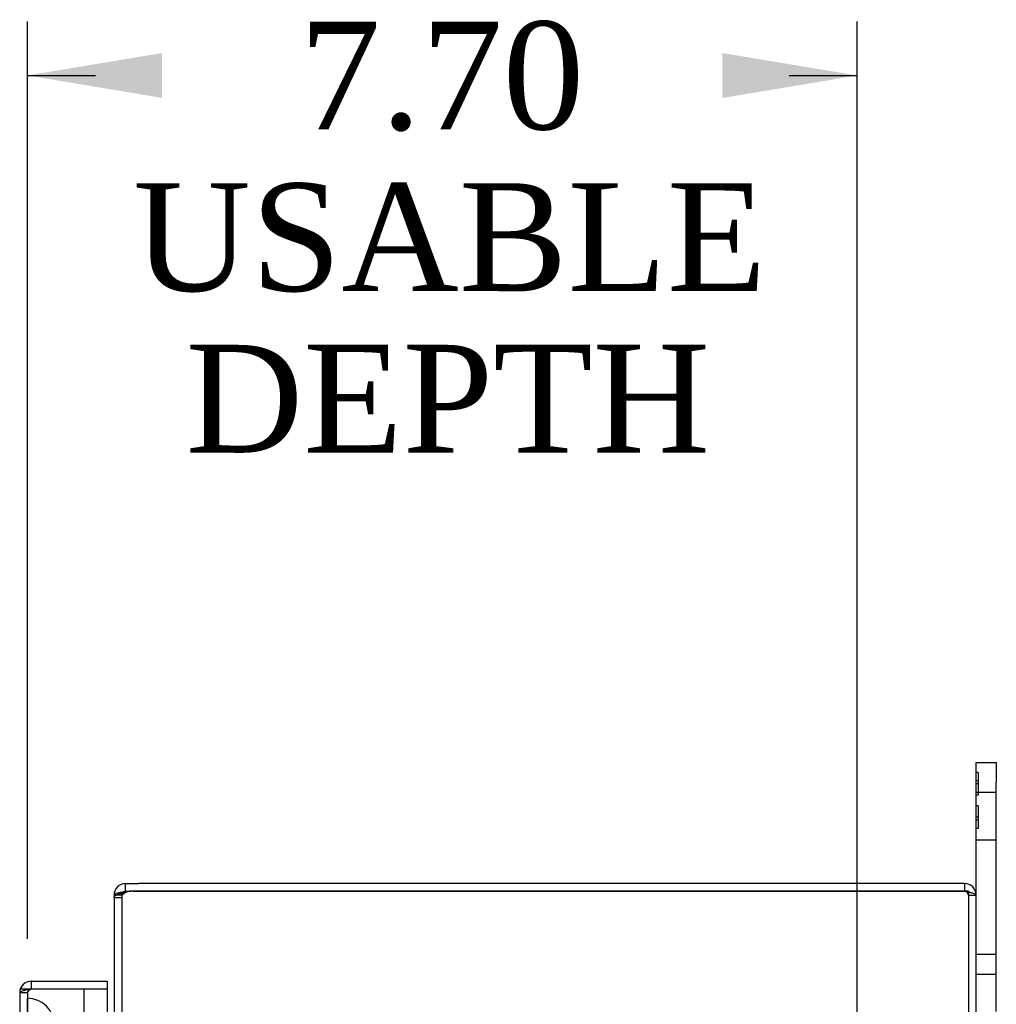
# Model space of a CAD drawing. Header units: inches. Extents: x 1 to 240, y -1 to 159.
# Tile 77 of 108: x 117.85 to 126.91, y 103.33 to 112.47. Entities that reach past the tile are written whole.
import ezdxf
from ezdxf.enums import TextEntityAlignment as Align
from ezdxf.lldxf.tags import DXFTag

# ---------------------------------------------------------------- set-up
doc = ezdxf.new("R2010")
doc.units = ezdxf.units.IN
doc.header["$MEASUREMENT"] = 0
for name, color, linetype in [('COM43544', 7, 'Continuous'), ('COM43576', 7, 'Continuous'), ('COM70219', 7, 'Continuous'), ('COM70657-17', 7, 'Continuous'), ('Default', 7, 'Continuous'), ('FET07710', 7, 'Continuous')]:
    doc.layers.add(name, color=color, linetype=linetype)
doc.styles.add('SEACAD_Times_New_Roman', font='times.ttf')
tags = doc.linetypes.add('HIDDEN2', pattern=[0.1875, 0.125, -0.0625]).pattern_tags.tags
tags[6:7] = [DXFTag(74, 4), DXFTag(75, 0), DXFTag(340, '0'), DXFTag(46, 0.0), DXFTag(50, 0.0), DXFTag(44, 0.0), DXFTag(45, 0.0)]
tags[4:5] = [DXFTag(74, 4), DXFTag(75, 0), DXFTag(340, '0'), DXFTag(46, 0.0), DXFTag(50, 0.0), DXFTag(44, 0.0), DXFTag(45, 0.0)]
doc.dimstyles.new('HAMMOND_(STH_-_240x160)', dxfattribs={"dimtxt": 1, "dimasz": 1.25, "dimexe": 0.5, "dimexo": 0.5, "dimgap": 0.25, "dimtad": 0, "dimtih": 1, "dimtoh": 1, "dimzin": 0, "dimdsep": 46, "dimtxsty": 'SEACAD_Times_New_Roman', "dimblk1": '_SE_FILLED', "dimblk2": '_SE_FILLED', "dimsah": 1, "dimcen": 0.5, "dimadec": 0, "dimazin": 0, "dimtfac": 0.8, "dimtofl": 0, "dimtmove": 0, "dimatfit": 3, "dimfxl": 1, "dimtolj": 1, "dimtzin": 0, "dimarcsym": 0})

# ---------------------------------------------------------------- blocks, each defined once
blk = doc.blocks.new('SE3')
at = {"layer": 'COM43544', "color": 7, "linetype": 'Continuous'}
for p, q in [((118.8314, 104.3768), (118.8314, 104.4488)), ((118.8314, 104.4488), (118.9507, 104.4488)), ((126.6154, 104.4488), (118.9507, 104.4488)), ((126.7234, 62.5568), (126.7234, 104.3408))]:
    blk.add_line(p, q, dxfattribs=at)
at = {"layer": 'COM43544', "color": 7, "linetype": 'HIDDEN2'}
for p, q in [((118.8314, 104.3768), (118.8694, 104.3768)), ((118.9019, 104.3767), (126.6154, 104.3767)), ((126.6154, 104.4488), (126.6154, 104.3768)), ((118.7954, 104.3408), (118.7234, 104.3408)), ((118.7954, 104.3175), (118.7234, 104.3175)), ((126.6514, 104.3408), (126.7234, 104.3408))]:
    blk.add_line(p, q, dxfattribs=at)
at = {"layer": 'COM43544', "color": 7, "linetype": 'Continuous'}
for centre, radius, start, end in [((118.8314, 104.3408), 0.108, 90, 180), ((118.8314, 104.3408), 0.036, 90, 118.99812), ((126.6154, 104.3408), 0.108, 0, 90)]:
    blk.add_arc(centre, radius, start, end, dxfattribs=at)
at = {"layer": 'COM43544', "color": 7, "linetype": 'HIDDEN2'}
for centre, radius, start, end in [((118.8314, 104.3408), 0.036, 118.99812, 180), ((118.9019, 104.1267), 0.25, 90, 106.39236), ((126.6154, 104.3408), 0.036, 0, 90)]:
    blk.add_arc(centre, radius, start, end, dxfattribs=at)
for points, knots in [([(118.7234, 104.3175), (118.7234, 104.3185), (118.7235, 104.3203), (118.724, 104.323), (118.725, 104.3257), (118.7263, 104.3283), (118.728, 104.3308), (118.7301, 104.3333), (118.7327, 104.3357), (118.7356, 104.3381), (118.739, 104.3403), (118.7428, 104.3426), (118.747, 104.3447), (118.7548, 104.3482), (118.7674, 104.3528), (118.7835, 104.3572), (118.7974, 104.3604), (118.8084, 104.3626), (118.8198, 104.3647), (118.8275, 104.3659), (118.8314, 104.3666)], [0, 0, 0, 0, 0.038461, 0.077248, 0.116358, 0.155784, 0.19552, 0.235562, 0.275902, 0.316534, 0.357452, 0.398649, 0.440117, 0.48185, 0.608382, 0.737005, 0.802119, 0.867676, 0.933646, 1, 1, 1, 1]), ([(118.7954, 104.3175), (118.7954, 104.3231), (118.7961, 104.3284), (118.7992, 104.3382), (118.8016, 104.3427), (118.808, 104.3509), (118.812, 104.3546), (118.8211, 104.3612), (118.8262, 104.3641), (118.8314, 104.3666)], [0, 0, 0, 0, 0.25, 0.25, 0.5, 0.5, 0.75, 0.75, 1, 1, 1, 1]), ([(126.7234, 104.3408), (126.7234, 104.3438), (126.7206, 104.3468), (126.7097, 104.3528), (126.7017, 104.3558), (126.6817, 104.3618), (126.6698, 104.3648), (126.6436, 104.3708), (126.6295, 104.3737), (126.6154, 104.3767)], [0, 0, 0, 0, 0.25, 0.25, 0.5, 0.5, 0.75, 0.75, 1, 1, 1, 1])]:
    blk.add_open_spline(points, degree=3, knots=knots, dxfattribs=at)
at = {"layer": 'COM43576', "color": 7, "linetype": 'Continuous'}
for p, q in [((126.6514, 104.3768), (118.8694, 104.3768)), ((126.6514, 104.3768), (126.6514, 62.5208)), ((118.7234, 104.3421), (118.7295, 104.3517)), ((118.7234, 104.3421), (118.7234, 62.5556))]:
    blk.add_line(p, q, dxfattribs=at)
at = {"layer": 'COM43576', "color": 7, "linetype": 'HIDDEN2'}
for q in [(118.7234, 104.3421), (118.7974, 104.3517), (118.7954, 62.5556)]:
    blk.add_line((118.7954, 104.3421), q, dxfattribs=at)
at = {"layer": 'COM43576', "color": 7, "linetype": 'Continuous'}
blk.add_arc((118.8694, 104.1268), 0.25, 90, 98.74285, dxfattribs=at)
blk.add_open_spline([(118.7295, 104.3517), (118.733, 104.3544), (118.738, 104.3569), (118.7509, 104.3615), (118.7587, 104.3636), (118.7767, 104.3673), (118.7868, 104.369), (118.8084, 104.3718), (118.8198, 104.373), (118.8314, 104.3739)], degree=3, knots=[0, 0, 0, 0, 0.25, 0.25, 0.5, 0.5, 0.75, 0.75, 1, 1, 1, 1], dxfattribs=at)
at = {"layer": 'COM43576', "color": 7, "linetype": 'HIDDEN2'}
blk.add_open_spline([(118.7974, 104.3517), (118.7978, 104.3526), (118.7987, 104.3543), (118.8003, 104.3569), (118.8023, 104.3592), (118.8046, 104.3615), (118.8072, 104.3636), (118.8106, 104.3658), (118.8148, 104.3682), (118.82, 104.3704), (118.8256, 104.3724), (118.8294, 104.3734), (118.8314, 104.3739)], degree=3, knots=[0, 0, 0, 0, 0.08826, 0.175486, 0.261711, 0.346974, 0.431318, 0.514788, 0.638399, 0.760336, 0.880798, 1, 1, 1, 1], dxfattribs=at)
at = {"layer": 'COM70219', "color": 7, "linetype": 'HIDDEN2'}
for p, q in [((117.9212, 102.8838), (117.9212, 103.3828)), ((117.9222, 103.3828), (117.9212, 103.3828)), ((117.9222, 102.8838), (117.9222, 103.3828)), ((117.9242, 103.1338), (117.9222, 103.3828))]:
    blk.add_line(p, q, dxfattribs=at)
blk.add_arc((117.9202, 103.1338), 0.25, 0, 90, dxfattribs=at)
at = {"layer": 'COM70657-17', "color": 7, "linetype": 'Continuous'}
for p, q in [((117.9562, 103.5428), (118.6602, 103.5428)), ((117.9562, 103.5428), (117.9562, 103.4708)), ((118.6602, 103.5428), (118.6602, 103.4708)), ((117.9562, 103.4708), (118.6602, 103.4708)), ((117.9562, 103.4708), (118.4422, 103.4708)), ((117.9562, 103.4707), (118.6602, 103.4707)), ((118.4422, 103.4708), (118.4422, 103.4707)), ((118.6602, 103.4707), (118.6602, 63.427)), ((117.8482, 103.4348), (117.8482, 63.4628))]:
    blk.add_line(p, q, dxfattribs=at)
at = {"layer": 'COM70657-17', "color": 7, "linetype": 'HIDDEN2'}
for p, q in [((117.8544, 103.4708), (117.9562, 103.4708)), ((117.8544, 103.4708), (117.9562, 103.4708)), ((118.4422, 103.4707), (118.4422, 63.427)), ((117.9202, 103.4348), (117.8482, 103.4348)), ((117.9202, 103.4348), (117.9202, 63.4628))]:
    blk.add_line(p, q, dxfattribs=at)
at = {"layer": 'COM70657-17', "color": 7, "linetype": 'Continuous'}
for radius, end in [(0.108, 180), (0.036, 114.02227)]:
    blk.add_arc((117.9562, 103.4348), radius, 90, end, dxfattribs=at)
at = {"layer": 'COM70657-17', "color": 7, "linetype": 'HIDDEN2'}
blk.add_arc((117.9562, 103.4348), 0.036, 114.02227, 180, dxfattribs=at)
at = {"layer": 'COM70657-17', "color": 7, "linetype": 'Continuous'}
blk.add_open_spline([(117.9562, 103.4707), (117.9421, 103.4677), (117.928, 103.4648), (117.9018, 103.4588), (117.8899, 103.4558), (117.8699, 103.4498), (117.8619, 103.4468), (117.851, 103.4408), (117.8482, 103.4378), (117.8482, 103.4348)], degree=3, knots=[0, 0, 0, 0, 0.25, 0.25, 0.5, 0.5, 0.75, 0.75, 1, 1, 1, 1], dxfattribs=at)
at = {"layer": 'COM70657-17', "color": 7, "linetype": 'HIDDEN2'}
blk.add_open_spline([(117.9562, 103.4707), (117.9515, 103.4677), (117.9468, 103.4648), (117.9381, 103.4588), (117.9341, 103.4558), (117.9274, 103.4498), (117.9248, 103.4468), (117.9212, 103.4408), (117.9202, 103.4378), (117.9202, 103.4348)], degree=3, knots=[0, 0, 0, 0, 0.25, 0.25, 0.5, 0.5, 0.75, 0.75, 1, 1, 1, 1], dxfattribs=at)
at = {"layer": 'FET07710', "color": 7, "linetype": 'Continuous'}
for p, q in [((126.7234, 105.3863), (126.7234, 105.5738)), ((126.7234, 105.5738), (126.9104, 105.5738)), ((126.9104, 105.5738), (126.9104, 105.3863)), ((126.7234, 104.3408), (126.7234, 105.3863)), ((126.9104, 103.2613), (126.9104, 105.3863))]:
    blk.add_line(p, q, dxfattribs=at)
at = {"layer": 'FET07710', "color": 7, "linetype": 'HIDDEN2'}
for p, q in [((126.7434, 105.4808), (126.7234, 105.4808)), ((126.7434, 105.4808), (126.7434, 105.2686)), ((126.7434, 105.4032), (126.7234, 105.4032)), ((126.7434, 105.3745), (126.7234, 105.3745)), ((126.9104, 105.2926), (126.7234, 105.2926)), ((126.7434, 105.2686), (126.7234, 105.2686)), ((126.7434, 105.1712), (126.7234, 105.1712)), ((126.7434, 105.1712), (126.7434, 104.959)), ((126.7434, 105.0653), (126.7234, 105.0653)), ((126.7434, 105.0366), (126.7234, 105.0366)), ((126.7434, 104.959), (126.7234, 104.959)), ((126.7234, 104.8551), (126.9104, 104.8551)), ((126.9104, 103.7918), (126.7234, 103.7918)), ((126.9104, 103.6051), (126.7234, 103.6051))]:
    blk.add_line(p, q, dxfattribs=at)
blk = doc.blocks.new('DMBLK3293')
at = {"layer": 'Default', "linetype": 'Continuous'}
for points in [[(119.1702, 112.1572), (117.9202, 111.9489), (119.1702, 111.7406)], [(124.3694, 112.1572), (124.3694, 111.7406), (125.6194, 111.9489)]]:
    blk.add_hatch(color=7, dxfattribs=at).paths.add_polyline_path(points)
at = {"layer": 'Default', "color": 7, "linetype": 'Continuous'}
for p, q in [((117.9202, 103.9348), (117.9202, 112.4489)), ((125.6194, 102.1973), (125.6194, 112.4489)), ((117.9202, 111.9489), (118.5525, 111.9489)), ((124.9871, 111.9489), (125.6194, 111.9489))]:
    blk.add_line(p, q, dxfattribs=at)
at = {"layer": 'Default', "color": 7, "linetype": 'Continuous', "style": 'SEACAD_Times_New_Roman'}
for s, p in [('7.70', (120.4428, 112.4489)), ('USABLE', (118.9025, 110.9489)), ('DEPTH', (119.3883, 109.4489))]:
    blk.add_text(s, height=1, dxfattribs=at).set_placement(p, align=Align.TOP_LEFT)
blk = doc.blocks.new('_SE_FILLED')
at = {"color": 0}
blk.add_line((0, 0), (-1, 0), dxfattribs=at)
blk.add_solid([(0, 0), (-1, -0.1665), (-1, 0.1665), (0, 0)], dxfattribs=at)

msp = doc.modelspace()

# ---------------------------------------------------------------- block references
at = {"layer": 'Default'}
msp.add_blockref('SE3', (0, 0), dxfattribs=at)

# ---------------------------------------------------------------- dimensions: what is measured, and where the dimension line sits
at = {"layer": 'Default', "color": 7, "linetype": 'Continuous'}
dim = msp.add_linear_dim(base=(125.6194, 111.9489), p1=(117.9202, 103.4348), p2=(125.6194, 101.6973), text='\\A1;<>\\PUSABLE\\XDEPTH', dimstyle='HAMMOND_(STH_-_240x160)', dxfattribs=at)
dim.commit()
dim.dimension.update_dxf_attribs({"geometry": 'DMBLK3293', "text_midpoint": (121.7698, 111.9489), "dimtype": 160})

doc.saveas('drawing.dxf')
